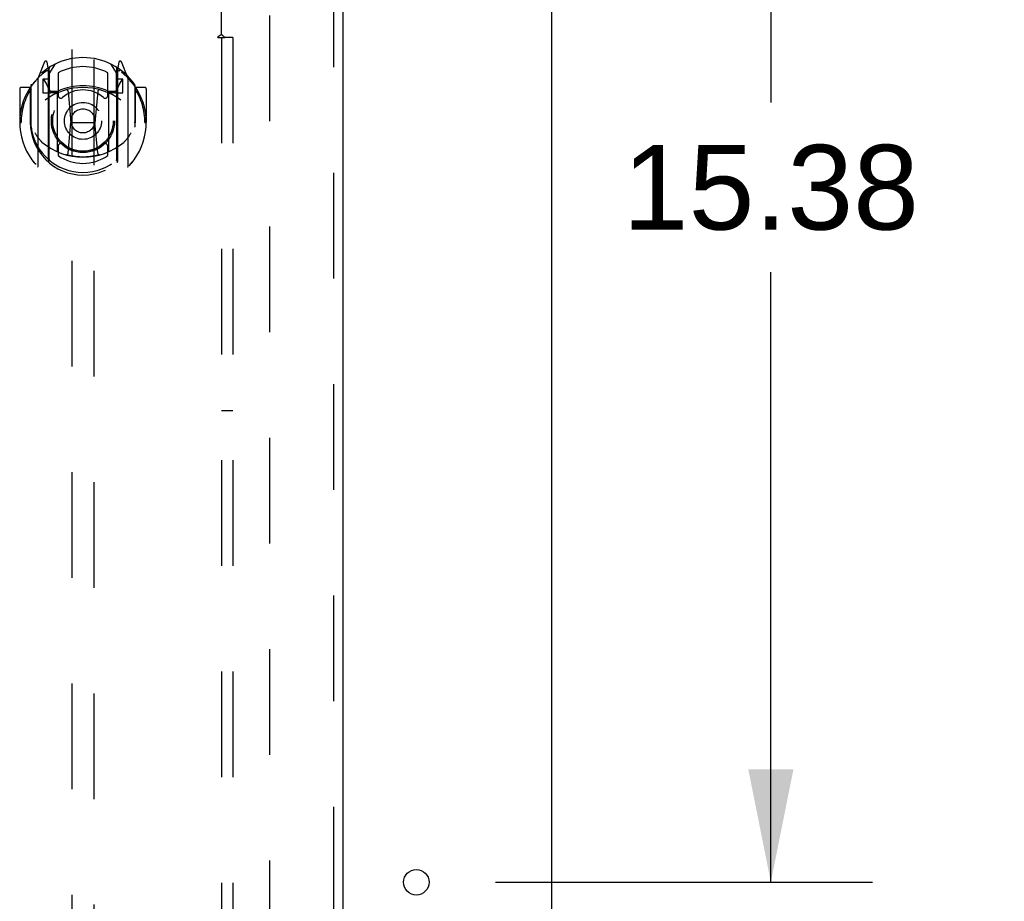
# Model space of a CAD drawing. Header units: inches. Extents: x 0 to 212, y 0 to 138.
# Tile 11 of 20: x 92 to 103, y 75 to 85. Entities that reach past the tile are written whole.
import ezdxf

# ---------------------------------------------------------------- set-up
doc = ezdxf.new("R2010")
doc.units = ezdxf.units.IN
doc.header["$LTSCALE"] = 11.6875
doc.header["$MEASUREMENT"] = 0
doc.linetypes.add('HIDDEN', pattern=[0.2, 0.1, -0.1])
doc.layers.get('0').update_dxf_attribs({"linetype": 'CONTINUOUS'})
for name, color, linetype in [('DEFAULT_2', 8, 'HIDDEN'), ('DIMENSIONS', 7, 'CONTINUOUS'), ('DOOR_ASSEMBLY', 7, 'CONTINUOUS'), ('SUBPANEL', 7, 'CONTINUOUS')]:
    doc.layers.add(name, color=color, linetype=linetype)
doc.styles.get("Standard").update_dxf_attribs({"font": 'arial.ttf'})
doc.dimstyles.new('DIMSTYLE_1', dxfattribs={"dimtxt": 0.9375, "dimasz": 1.25, "dimexe": 0.09, "dimexo": 0.07, "dimgap": 0.0375, "dimtad": 0, "dimtih": 1, "dimtoh": 1, "dimzin": 4, "dimdsep": 46, "dimtxsty": 'Standard', "dimblk": '_FILLED', "dimblk1": '_FILLED', "dimblk2": '_FILLED', "dimcen": 0.09, "dimadec": 3, "dimazin": 1, "dimtfac": 1, "dimtdec": 3, "dimtofl": 0, "dimtmove": 0, "dimatfit": 3, "dimldrblk": '_FILLED', "dimfxl": 0, "dimtolj": 1, "dimtzin": 4, "dimarcsym": 0})

# ---------------------------------------------------------------- blocks, each defined once
blk = doc.blocks.new('_FILLED')
at = {"color": 0, "linetype": 'ByBlock'}
blk.add_solid([(0, 0), (-1, 0.2), (-1, -0.2)], dxfattribs=at)
blk = doc.blocks.new('*D10')
at = {"layer": 'DIMENSIONS', "color": 2, "linetype": 'Continuous'}
for p, q in [((98.674, 90.729), (101.458, 90.729)), ((100.333, 90.729), (100.333, 83.979)), ((100.333, 75.354), (100.333, 82.104)), ((97.286, 75.354), (101.458, 75.354))]:
    blk.add_line(p, q, dxfattribs=at)
at = {"layer": 'DIMENSIONS', "color": 2, "linetype": 'Continuous', "xscale": 1.25, "yscale": 1.25, "zscale": 1.25}
for p, rotation in [((100.333, 90.729), 90), ((100.333, 75.354), 270)]:
    blk.add_blockref('_FILLED', p, dxfattribs=dict(at, rotation=rotation))
at = {"layer": 'DIMENSIONS', "color": 2, "linetype": 'Continuous', "insert": (100.333, 83.511), "char_height": 0.9375, "width": 3.27602, "attachment_point": 2, "line_spacing_factor": 0.9}
blk.add_mtext('15.38', dxfattribs=at)
blk = doc.blocks.new('*D11')
at = {"layer": 'DIMENSIONS', "color": 2, "linetype": 'Continuous'}
for p, q in [((96.411, 69.932), (96.411, 67.712)), ((96.411, 68.837), (93.911, 68.837)), ((97.911, 68.837), (99.899, 68.837))]:
    blk.add_line(p, q, dxfattribs=at)
at = {"layer": 'DIMENSIONS', "color": 2, "linetype": 'Continuous', "xscale": 1.25, "yscale": 1.25, "zscale": 1.25}
blk.add_blockref('_FILLED', (96.411, 68.837), dxfattribs=at)
at = {"layer": 'DIMENSIONS', "color": 2, "linetype": 'Continuous', "xscale": 1.25, "yscale": 1.25, "zscale": 1.25, "rotation": 180}
blk.add_blockref('_FILLED', (97.911, 68.837), dxfattribs=at)
at = {"layer": 'DIMENSIONS', "color": 2, "linetype": 'Continuous', "insert": (100.368, 69.305), "char_height": 0.9375, "width": 2.54763, "attachment_point": 1, "line_spacing_factor": 0.9}
blk.add_mtext('1.50', dxfattribs=at)

msp = doc.modelspace()

# ---------------------------------------------------------------- linework, layer by layer
at = {"color": 3, "linetype": 'Continuous'}
msp.add_line((97.911, 10.833), (97.911, 90.625), dxfattribs=at)
msp.add_circle((96.411, 75.354), 0.141, dxfattribs=at)
at = {"layer": 'DEFAULT_2', "color": 8, "linetype": 'HIDDEN'}
msp.add_line((94.786, 87.281), (94.786, 14.177), dxfattribs=at)
at = {"layer": 'DOOR_ASSEMBLY', "color": 8, "linetype": 'HIDDEN'}
for p, q in [((95.495, 87.875), (95.495, 13.583)), ((92.599, 86.902), (92.599, 52.9)), ((92.849, 52.9), (92.849, 86.902)), ((92.299, 84.428), (92.228, 84.252)), ((92.341, 84.344), (92.327, 84.425)), ((93.121, 84.425), (93.106, 84.344)), ((93.22, 84.252), (93.149, 84.428)), ((92.32, 84.348), (92.32, 84.348)), ((92.32, 84.348), (92.32, 84.348)), ((92.321, 84.348), (92.32, 84.348)), ((92.341, 83.328), (92.341, 84.344)), ((92.349, 84.297), (92.419, 84.406)), ((92.349, 83.353), (92.349, 84.356)), ((92.351, 84.331), (92.351, 84.124)), ((92.449, 84.309), (92.449, 84.057)), ((92.999, 84.057), (92.999, 84.309)), ((93.029, 84.406), (93.099, 84.297)), ((93.096, 84.124), (93.096, 84.331)), ((93.099, 83.353), (93.099, 84.356)), ((93.106, 84.344), (93.106, 83.328)), ((93.128, 84.348), (93.123, 84.351)), ((92.224, 84.242), (92.224, 83.274)), ((92.281, 84.237), (92.281, 84.087)), ((92.349, 84.237), (92.281, 84.237)), ((92.29, 84.229), (92.319, 84.183)), ((93.166, 84.237), (93.099, 84.237)), ((93.129, 84.183), (93.158, 84.229)), ((93.166, 84.087), (93.166, 84.237)), ((93.224, 83.274), (93.224, 84.242)), ((92.024, 84.131), (92.024, 83.758)), ((92.141, 84.146), (92.039, 84.146)), ((92.141, 84.146), (92.141, 83.758)), ((92.15, 84.131), (92.141, 84.146)), ((92.149, 84.169), (92.149, 83.711)), ((92.281, 84.087), (92.341, 84.087)), ((92.441, 84.086), (92.369, 84.086)), ((92.371, 84.104), (92.437, 84.104)), ((92.561, 84.102), (92.591, 83.758)), ((92.887, 84.102), (92.856, 83.758)), ((93.079, 84.086), (93.006, 84.086)), ((93.011, 84.104), (93.076, 84.104)), ((93.106, 84.087), (93.166, 84.087)), ((93.306, 84.146), (93.298, 84.131)), ((93.299, 84.169), (93.299, 83.711)), ((93.306, 83.758), (93.306, 84.146)), ((93.409, 84.146), (93.306, 84.146)), ((93.424, 84.131), (93.424, 83.758)), ((92.441, 83.445), (92.441, 84.076)), ((93.006, 84.076), (93.006, 83.445)), ((92.024, 83.758), (92.039, 83.758)), ((92.141, 83.758), (92.156, 83.758)), ((92.561, 83.419), (92.591, 83.758)), ((92.591, 83.758), (92.856, 83.758)), ((92.887, 83.419), (92.856, 83.758)), ((93.306, 83.758), (93.291, 83.758)), ((93.409, 83.758), (93.424, 83.758)), ((92.149, 83.711), (92.149, 83.709)), ((93.299, 83.711), (93.299, 83.709)), ((92.449, 83.495), (92.449, 83.393)), ((92.999, 83.393), (92.999, 83.495))]:
    msp.add_line(p, q, dxfattribs=at)
at = {"layer": 'DOOR_ASSEMBLY', "color": 3, "linetype": 'Continuous'}
msp.add_line((95.599, 87.875), (95.599, 13.583), dxfattribs=at)
at = {"layer": 'DOOR_ASSEMBLY', "color": 8, "linetype": 'HIDDEN'}
for points in [[(92.179, 84.197), (92.179, 84.198), (92.18, 84.198), (92.181, 84.199), (92.181, 84.2), (92.182, 84.201), (92.183, 84.202), (92.184, 84.202), (92.184, 84.203), (92.185, 84.204), (92.186, 84.205), (92.187, 84.205), (92.187, 84.206), (92.188, 84.207), (92.189, 84.208), (92.19, 84.208), (92.191, 84.209), (92.191, 84.21), (92.192, 84.21), (92.193, 84.211), (92.194, 84.211), (92.195, 84.212), (92.196, 84.213), (92.196, 84.213), (92.197, 84.214), (92.198, 84.214), (92.199, 84.215), (92.2, 84.215), (92.201, 84.216), (92.202, 84.216), (92.203, 84.217), (92.204, 84.217), (92.204, 84.218), (92.205, 84.218), (92.206, 84.219)], [(93.242, 84.219), (93.242, 84.218), (93.243, 84.218), (93.244, 84.217), (93.245, 84.217), (93.246, 84.216), (93.247, 84.216), (93.248, 84.215), (93.249, 84.215), (93.25, 84.214), (93.251, 84.214), (93.251, 84.213), (93.252, 84.213), (93.253, 84.212), (93.254, 84.211), (93.255, 84.211), (93.256, 84.21), (93.257, 84.21), (93.257, 84.209), (93.258, 84.208), (93.259, 84.208), (93.26, 84.207), (93.261, 84.206), (93.261, 84.205), (93.262, 84.205), (93.263, 84.204), (93.264, 84.203), (93.264, 84.202), (93.265, 84.202), (93.266, 84.201), (93.267, 84.2), (93.267, 84.199), (93.268, 84.198), (93.269, 84.198), (93.269, 84.197)], [(92.191, 83.645), (92.195, 83.639), (92.198, 83.634), (92.201, 83.629), (92.203, 83.625), (92.206, 83.62), (92.209, 83.616), (92.212, 83.612), (92.214, 83.608), (92.217, 83.604), (92.219, 83.601), (92.222, 83.597), (92.224, 83.594), (92.226, 83.591), (92.229, 83.588), (92.231, 83.585), (92.233, 83.582), (92.235, 83.579), (92.238, 83.577), (92.24, 83.574), (92.242, 83.572), (92.244, 83.569), (92.246, 83.567), (92.248, 83.565), (92.249, 83.563), (92.251, 83.561), (92.253, 83.559), (92.255, 83.557), (92.257, 83.555), (92.258, 83.553), (92.26, 83.552), (92.262, 83.55), (92.263, 83.548), (92.265, 83.547), (92.267, 83.546), (92.268, 83.544), (92.27, 83.543)], [(93.178, 83.543), (93.18, 83.544), (93.181, 83.546), (93.183, 83.547), (93.184, 83.548), (93.186, 83.55), (93.188, 83.552), (93.189, 83.553), (93.191, 83.555), (93.193, 83.557), (93.195, 83.559), (93.197, 83.561), (93.198, 83.563), (93.2, 83.565), (93.202, 83.567), (93.204, 83.569), (93.206, 83.572), (93.208, 83.574), (93.21, 83.577), (93.212, 83.579), (93.215, 83.582), (93.217, 83.585), (93.219, 83.588), (93.221, 83.591), (93.224, 83.594), (93.226, 83.597), (93.229, 83.601), (93.231, 83.604), (93.234, 83.608), (93.236, 83.612), (93.239, 83.616), (93.242, 83.62), (93.244, 83.625), (93.247, 83.629), (93.25, 83.634), (93.253, 83.639), (93.256, 83.645)], [(92.912, 83.401), (92.907, 83.4), (92.901, 83.398), (92.896, 83.397), (92.89, 83.396), (92.885, 83.394), (92.879, 83.393), (92.874, 83.392), (92.868, 83.391), (92.863, 83.389), (92.857, 83.388), (92.852, 83.387), (92.846, 83.386), (92.841, 83.385), (92.835, 83.384), (92.83, 83.384), (92.824, 83.383), (92.819, 83.382), (92.813, 83.381), (92.808, 83.381), (92.802, 83.38), (92.797, 83.379), (92.791, 83.379), (92.785, 83.378), (92.78, 83.378), (92.774, 83.377), (92.769, 83.377), (92.763, 83.377), (92.758, 83.376), (92.752, 83.376), (92.746, 83.376), (92.741, 83.376), (92.735, 83.376), (92.73, 83.376), (92.724, 83.375), (92.718, 83.376), (92.713, 83.376), (92.707, 83.376), (92.702, 83.376), (92.696, 83.376), (92.69, 83.376), (92.685, 83.377), (92.679, 83.377), (92.674, 83.377), (92.668, 83.378), (92.662, 83.378), (92.657, 83.379), (92.651, 83.379), (92.646, 83.38), (92.64, 83.381), (92.635, 83.381), (92.629, 83.382), (92.624, 83.383), (92.618, 83.384), (92.612, 83.384), (92.607, 83.385), (92.601, 83.386), (92.596, 83.387), (92.59, 83.388), (92.585, 83.389), (92.579, 83.391), (92.574, 83.392), (92.569, 83.393), (92.563, 83.394), (92.558, 83.396), (92.552, 83.397), (92.547, 83.398), (92.541, 83.4), (92.536, 83.401)], [(92.206, 83.297), (92.205, 83.298), (92.204, 83.298), (92.204, 83.299), (92.203, 83.299), (92.202, 83.3), (92.201, 83.3), (92.2, 83.301), (92.199, 83.301), (92.198, 83.302), (92.197, 83.302), (92.196, 83.303), (92.196, 83.303), (92.195, 83.304), (92.194, 83.304), (92.193, 83.305), (92.192, 83.306), (92.191, 83.306), (92.191, 83.307), (92.19, 83.308), (92.189, 83.308), (92.188, 83.309), (92.187, 83.31), (92.187, 83.311), (92.186, 83.311), (92.185, 83.312), (92.184, 83.313), (92.184, 83.314), (92.183, 83.314), (92.182, 83.315), (92.181, 83.316), (92.181, 83.317), (92.18, 83.317), (92.179, 83.318), (92.179, 83.319)], [(93.269, 83.319), (93.269, 83.318), (93.268, 83.317), (93.267, 83.317), (93.267, 83.316), (93.266, 83.315), (93.265, 83.314), (93.264, 83.314), (93.264, 83.313), (93.263, 83.312), (93.262, 83.311), (93.261, 83.311), (93.261, 83.31), (93.26, 83.309), (93.259, 83.308), (93.258, 83.308), (93.257, 83.307), (93.257, 83.306), (93.256, 83.306), (93.255, 83.305), (93.254, 83.304), (93.253, 83.304), (93.252, 83.303), (93.251, 83.303), (93.251, 83.302), (93.25, 83.302), (93.249, 83.301), (93.248, 83.301), (93.247, 83.3), (93.246, 83.3), (93.245, 83.299), (93.244, 83.299), (93.243, 83.298), (93.242, 83.298), (93.242, 83.297)]]:
    msp.add_lwpolyline(points, dxfattribs=at)
for radius in [0.35, 0.335, 0.205, 0.133]:
    msp.add_circle((92.724, 83.776), radius, dxfattribs=at)
for centre, radius, start, end in [((92.724, 83.776), 0.7, 35.2961, 144.7039), ((92.312, 84.422), 0.015, 10, 158.1959), ((93.135, 84.422), 0.015, 21.8041, 170), ((92.724, 83.758), 0.7, 125.5126, 54.4874), ((92.329, 84.311), 0.02, 0, 125.5126), ((92.331, 84.331), 0.02, 0, 125.2543), ((92.369, 84.356), 0.02, 121.4688, 179.9992), ((92.724, 83.776), 0.6, 62.7204, 117.2796), ((93.079, 84.356), 0.02, 0, 58.5295), ((93.116, 84.331), 0.02, 54.7457, 180), ((93.119, 84.311), 0.02, 54.4874, 180), ((92.239, 84.242), 0.015, 135.0748, 180), ((92.294, 84.232), 0.005, 90, 212.6792), ((93.154, 84.232), 0.005, 327.3208, 90), ((93.209, 84.242), 0.015, 0, 44.9252), ((92.039, 84.131), 0.015, 90, 180), ((92.724, 83.758), 0.685, 146.9885, 180), ((92.169, 84.169), 0.02, 144.7039, 180), ((92.724, 83.445), 0.7, 53.2319, 126.7681), ((92.161, 84.082), 0.188, 0, 32.6792), ((92.369, 84.106), 0.02, 180, 270), ((92.371, 84.124), 0.02, 180, 270), ((92.437, 84.124), 0.02, 270, 293.464), ((92.456, 84.076), 0.015, 112.9863, 180), ((92.724, 83.463), 0.7, 66.536, 113.464), ((92.724, 83.776), 0.343, 48.8739, 131.1261), ((92.541, 84.1), 0.02, 5.0796, 105.6131), ((92.907, 84.1), 0.02, 74.3869, 174.9204), ((92.991, 84.076), 0.015, 0, 67.0137), ((93.011, 84.124), 0.02, 246.536, 270), ((93.076, 84.124), 0.02, 270, 360), ((93.079, 84.106), 0.02, 270, 360), ((93.287, 84.082), 0.188, 147.3208, 180), ((93.279, 84.169), 0.02, 0, 35.2961), ((92.724, 83.758), 0.685, 0, 33.0115), ((93.409, 84.131), 0.015, 0, 90), ((92.479, 84.057), 0.03, 180, 311.1261), ((92.969, 84.057), 0.03, 228.8739, 360), ((92.724, 83.76), 0.583, 180.2464, 359.7536), ((92.169, 83.711), 0.02, 180, 187.6622), ((92.724, 83.786), 0.58, 187.6622, 352.3378), ((93.279, 83.711), 0.02, 352.3378, 360), ((92.724, 84.075), 0.7, 229.529, 310.471), ((92.456, 83.445), 0.015, 180, 247.0137), ((92.479, 83.495), 0.03, 48.8739, 180), ((92.724, 83.776), 0.343, 228.8739, 311.1261), ((92.969, 83.495), 0.03, 0, 131.1261), ((92.991, 83.445), 0.015, 292.9863, 360), ((92.356, 83.328), 0.015, 180, 229.6413), ((92.369, 83.353), 0.02, 180, 230.6594), ((92.724, 83.786), 0.48, 235.0461, 304.9539), ((92.541, 83.42), 0.02, 254.4248, 354.9204), ((92.907, 83.42), 0.02, 185.0796, 285.5752), ((93.079, 83.353), 0.02, 309.3378, 359.9984), ((93.091, 83.328), 0.015, 310.3587, 360), ((92.239, 83.274), 0.015, 180, 224.9252), ((93.209, 83.274), 0.015, 315.0748, 360)]:
    msp.add_arc(centre, radius, start, end, dxfattribs=at)
at = {"layer": 'SUBPANEL', "color": 8, "linetype": 'HIDDEN'}
for p, q in [((94.255, 84.734), (94.255, 86.323)), ((94.214, 84.698), (94.294, 84.698)), ((94.255, 84.698), (94.255, 16.761)), ((94.274, 84.715), (94.267, 84.722)), ((94.38, 84.698), (94.294, 84.698)), ((94.38, 84.698), (94.38, 16.761)), ((94.255, 80.573), (94.38, 80.573))]:
    msp.add_line(p, q, dxfattribs=at)
for points in [[(94.214, 84.698), (94.215, 84.7), (94.216, 84.702), (94.217, 84.703), (94.218, 84.705), (94.219, 84.707), (94.22, 84.708), (94.221, 84.71), (94.223, 84.711), (94.224, 84.713), (94.226, 84.714), (94.228, 84.715), (94.23, 84.717), (94.232, 84.718), (94.234, 84.719), (94.236, 84.721)], [(94.236, 84.721), (94.24, 84.723), (94.243, 84.725), (94.245, 84.726), (94.247, 84.728), (94.25, 84.729), (94.252, 84.731), (94.254, 84.732), (94.255, 84.734)], [(94.267, 84.722), (94.266, 84.724), (94.264, 84.725), (94.262, 84.727), (94.26, 84.729), (94.258, 84.731), (94.257, 84.732), (94.255, 84.734)], [(94.294, 84.698), (94.292, 84.7), (94.289, 84.701), (94.287, 84.703), (94.285, 84.705), (94.284, 84.706), (94.282, 84.708), (94.28, 84.709), (94.279, 84.711), (94.277, 84.712), (94.275, 84.714), (94.274, 84.715)]]:
    msp.add_lwpolyline(points, dxfattribs=at)

# ---------------------------------------------------------------- dimensions: what is measured, and where the dimension line sits
at = {"layer": 'DIMENSIONS', "color": 2, "linetype": 'Continuous'}
for base, p1, p2, angle, picture, middle in [((100.333387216, 75.354481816), (98.604446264, 90.729481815), (97.216446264, 75.354481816), 270, '*D10', (100.371477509, 83.036753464)), ((96.411, 68.837), (97.911, 87.281), (96.411, 67.642), 180, '*D11', (101.682, 68.831))]:
    dim = msp.add_linear_dim(base=base, p1=p1, p2=p2, angle=angle, dimstyle='DIMSTYLE_1', dxfattribs=at)
    dim.commit()
    dim.dimension.update_dxf_attribs({"geometry": picture, "text_midpoint": middle, "dimtype": 160})

doc.saveas('drawing.dxf')
